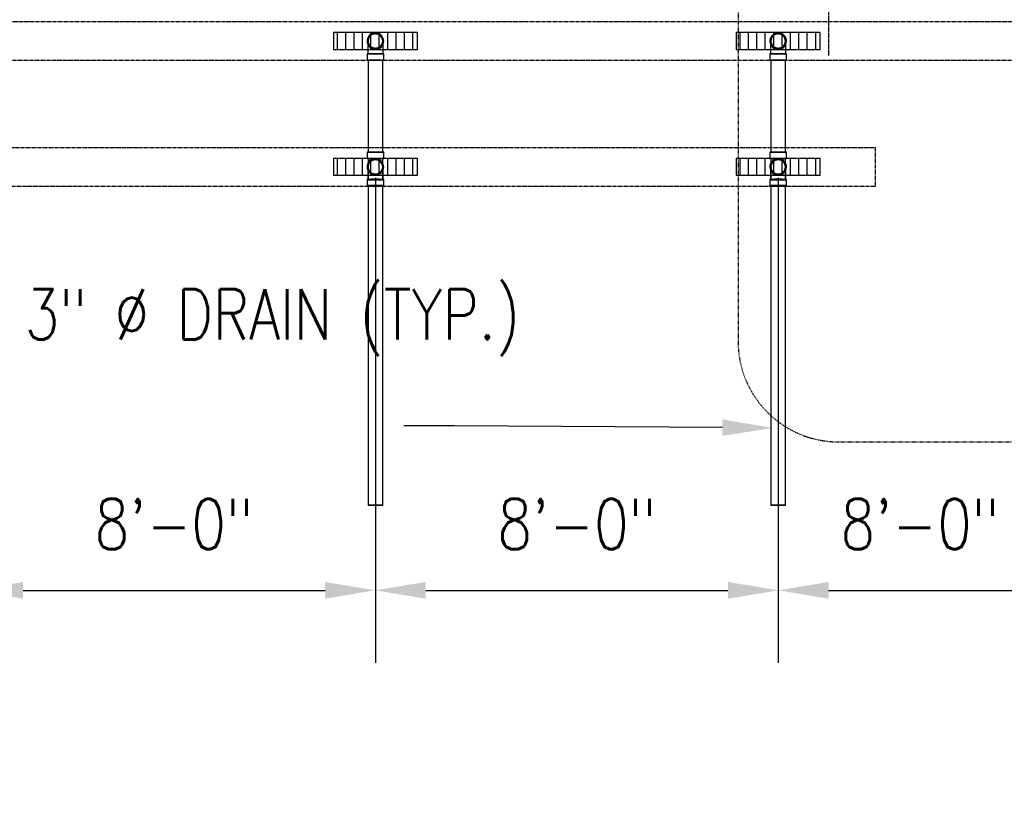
# Model space of a CAD drawing. Header units: inches. Extents: x -337 to 21291, y 405 to 2143.
# Tile 20 of 33: x 1960 to 2195, y 640 to 830. Entities that reach past the tile are written whole.
import ezdxf
from ezdxf import colors
from ezdxf.entities.mleader import LeaderData, LeaderLine
from ezdxf.math import Vec2, Vec3

# ---------------------------------------------------------------- set-up
doc = ezdxf.new("R2010")
doc.units = ezdxf.units.IN
doc.header["$MEASUREMENT"] = 0
doc.linetypes.add('Dash', pattern=[0.25, 0.125, -0.125])
doc.linetypes.add('Dash - 1_16_', pattern=[0.1875, 0.125, -0.0625])
for name, color, linetype in [('A-ANNO-DIMS', 1, 'Continuous'), ('A-DETL-HDLN', 90, 'Dash - 1_16_'), ('P-PIPE', 3, 'Continuous'), ('S-ANNO-NOTE', 2, 'Continuous'), ('S-ANNO-SYMB', 2, 'Continuous')]:
    doc.layers.add(name, color=color, linetype=linetype)
doc.layers.add('A-WALL-PATT', color=9, linetype='Continuous', true_color=0x808080)
doc.styles.add('Annotative', font='romans.shx', dxfattribs={"width": 0.8, "height": 0.125})
doc.dimstyles.new('Annotative', dxfattribs={"dimscale": 0, "dimtxt": 0.125, "dimasz": 0.125, "dimexe": 0.18, "dimexo": 0.0625, "dimgap": 0.09, "dimtad": 1, "dimdec": 3, "dimzin": 3, "dimdsep": 46, "dimlunit": 4, "dimtxsty": 'Annotative', "dimcen": 0.09, "dimclrt": 2, "dimazin": 2, "dimtfac": 1, "dimtdec": 3, "dimtmove": 0, "dimatfit": 0, "dimfxl": 1, "dimtfill": 1, "dimfrac": 2, "dimtolj": 1, "dimtzin": 0, "dimarcsym": 0})
pattern_1 = [(90, (0, 0.0386), (-2, 1e-16), [])]

# ---------------------------------------------------------------- blocks, each defined once
blk = doc.blocks.new('*D45')
at = {"layer": 'A-ANNO-DIMS', "color": 0, "lineweight": -2, "transparency": 16777216}
for p, q in [((1949.08, 792.13), (1949.08, 676.52)), ((2045.08, 792.13), (2045.08, 676.52)), ((1961.08, 693.8), (2033.08, 693.8))]:
    blk.add_line(p, q, dxfattribs=at)
at = {"layer": 'A-ANNO-DIMS', "color": 0, "transparency": 16777216}
for points in [[(1961.08, 695.8), (1961.08, 691.8), (1949.08, 693.8)], [(2033.08, 695.8), (2033.08, 691.8), (2045.08, 693.8)]]:
    blk.add_solid(points, dxfattribs=at)
at = {"layer": 'A-ANNO-DIMS', "color": 2, "lineweight": -3, "transparency": 16777216, "insert": (1997.08, 709.58), "char_height": 12, "width": 49.3115, "attachment_point": 5, "style": 'Annotative', "bg_fill": 3, "box_fill_scale": 1.25, "bg_fill_color": 256, "bg_fill_true_color": 13158600, "bg_fill_transparency": 0}
blk.add_mtext('\\A1;8\'-0"', dxfattribs=at)
blk = doc.blocks.new('*D46')
at = {"layer": 'A-ANNO-DIMS', "color": 0, "lineweight": -2, "transparency": 16777216}
for p, q in [((2045.08, 792.13), (2045.08, 676.52)), ((2141.08, 792.13), (2141.08, 676.52)), ((2057.08, 693.8), (2129.08, 693.8))]:
    blk.add_line(p, q, dxfattribs=at)
at = {"layer": 'A-ANNO-DIMS', "color": 0, "transparency": 16777216}
for points in [[(2057.08, 695.8), (2057.08, 691.8), (2045.08, 693.8)], [(2129.08, 695.8), (2129.08, 691.8), (2141.08, 693.8)]]:
    blk.add_solid(points, dxfattribs=at)
at = {"layer": 'A-ANNO-DIMS', "color": 2, "lineweight": -3, "transparency": 16777216, "insert": (2093.08, 709.58), "char_height": 12, "width": 49.3115, "attachment_point": 5, "style": 'Annotative', "bg_fill": 3, "box_fill_scale": 1.25, "bg_fill_color": 256, "bg_fill_true_color": 13158600, "bg_fill_transparency": 0}
blk.add_mtext('\\A1;8\'-0"', dxfattribs=at)
blk = doc.blocks.new('*D47')
at = {"layer": 'A-ANNO-DIMS', "color": 0, "lineweight": -2, "transparency": 16777216}
for p, q in [((2237.08, 785.85), (2237.08, 676.52)), ((2141.08, 776.35), (2141.08, 676.52)), ((2153.08, 693.8), (2225.08, 693.8))]:
    blk.add_line(p, q, dxfattribs=at)
at = {"layer": 'A-ANNO-DIMS', "color": 0, "transparency": 16777216}
for points in [[(2153.08, 695.8), (2153.08, 691.8), (2141.08, 693.8)], [(2225.08, 695.8), (2225.08, 691.8), (2237.08, 693.8)]]:
    blk.add_solid(points, dxfattribs=at)
at = {"layer": 'A-ANNO-DIMS', "color": 2, "lineweight": -3, "transparency": 16777216, "insert": (2174.86, 709.58), "char_height": 12, "width": 0.496, "attachment_point": 5, "style": 'Annotative', "bg_fill": 3, "box_fill_scale": 1.25, "bg_fill_color": 256, "bg_fill_true_color": 13158600, "bg_fill_transparency": 0}
blk.add_mtext('\\A1;8\'-0"', dxfattribs=at)
blk = doc.blocks.new('Bend - PVC - Sch 40 - DWV_USACE - Standard-V20-00_SP_Foundation Drainage Plan-TO FDN_DOC')
at = {"layer": 'P-PIPE'}
for p, q in [((1453.08, 791.55), (1453.08, 790.05)), ((1457.04, 790.05), (1457.04, 791.55))]:
    blk.add_line(p, q, dxfattribs=at)
at = {"layer": 'P-PIPE', "flags": 128}
for points in [[(1453.31, 794.61), (1453.31, 794.68), (1453.31, 794.75), (1453.32, 794.82), (1453.33, 794.89), (1453.34, 794.96), (1453.36, 795.03), (1453.38, 795.09), (1453.4, 795.16), (1453.42, 795.23), (1453.45, 795.29), (1453.48, 795.35), (1453.51, 795.42), (1453.54, 795.48), (1453.58, 795.54), (1453.61, 795.6), (1453.65, 795.65), (1453.7, 795.71), (1453.74, 795.76), (1453.79, 795.82), (1453.84, 795.86), (1453.89, 795.91), (1453.94, 795.96), (1454, 796), (1454.05, 796.04), (1454.11, 796.08), (1454.17, 796.12), (1454.23, 796.15), (1454.3, 796.18), (1454.36, 796.21), (1454.42, 796.24), (1454.49, 796.26), (1454.56, 796.29), (1454.62, 796.3), (1454.69, 796.32), (1454.76, 796.33), (1454.83, 796.34), (1454.9, 796.35), (1454.97, 796.36), (1455.04, 796.36), (1455.06, 796.36)], [(1455.06, 796.36), (1455.13, 796.36), (1455.2, 796.35), (1455.27, 796.35), (1455.34, 796.34), (1455.41, 796.32), (1455.47, 796.31), (1455.54, 796.29), (1455.61, 796.27), (1455.67, 796.25), (1455.74, 796.22), (1455.8, 796.19), (1455.87, 796.16), (1455.93, 796.13), (1455.99, 796.09), (1456.05, 796.05), (1456.1, 796.01), (1456.16, 795.97), (1456.21, 795.93), (1456.26, 795.88), (1456.31, 795.83), (1456.36, 795.78), (1456.41, 795.72), (1456.45, 795.67), (1456.49, 795.61), (1456.53, 795.55), (1456.57, 795.5), (1456.6, 795.43), (1456.63, 795.37), (1456.66, 795.31), (1456.69, 795.24), (1456.71, 795.18), (1456.73, 795.11), (1456.75, 795.04), (1456.77, 794.98), (1456.78, 794.91), (1456.79, 794.84), (1456.8, 794.77), (1456.81, 794.7), (1456.81, 794.63), (1456.81, 794.61)], [(1455.06, 792.86), (1454.99, 792.86), (1454.92, 792.87), (1454.85, 792.87), (1454.78, 792.88), (1454.71, 792.89), (1454.64, 792.91), (1454.57, 792.93), (1454.51, 792.95), (1454.44, 792.97), (1454.38, 793), (1454.31, 793.03), (1454.25, 793.06), (1454.19, 793.09), (1454.13, 793.13), (1454.07, 793.17), (1454.01, 793.21), (1453.96, 793.25), (1453.9, 793.29), (1453.85, 793.34), (1453.8, 793.39), (1453.76, 793.44), (1453.71, 793.49), (1453.67, 793.55), (1453.62, 793.61), (1453.59, 793.66), (1453.55, 793.72), (1453.51, 793.78), (1453.48, 793.85), (1453.45, 793.91), (1453.43, 793.98), (1453.4, 794.04), (1453.38, 794.11), (1453.36, 794.18), (1453.35, 794.24), (1453.33, 794.31), (1453.32, 794.38), (1453.32, 794.45), (1453.31, 794.52), (1453.31, 794.59), (1453.31, 794.61)], [(1453.31, 792.75), (1453.31, 792.86), (1453.31, 792.97), (1453.31, 793.08), (1453.31, 793.19), (1453.31, 793.29), (1453.31, 793.39), (1453.31, 793.49), (1453.31, 793.58), (1453.31, 793.67), (1453.31, 793.76), (1453.31, 793.84), (1453.31, 793.92), (1453.31, 794), (1453.31, 794.07), (1453.31, 794.14), (1453.31, 794.2), (1453.31, 794.26), (1453.31, 794.31), (1453.31, 794.36), (1453.31, 794.41), (1453.31, 794.45), (1453.31, 794.49), (1453.31, 794.52), (1453.31, 794.55), (1453.31, 794.57), (1453.31, 794.59), (1453.31, 794.6), (1453.31, 794.61), (1453.31, 794.61)], [(1456.81, 794.61), (1456.81, 794.54), (1456.8, 794.47), (1456.8, 794.4), (1456.79, 794.33), (1456.77, 794.26), (1456.76, 794.19), (1456.74, 794.13), (1456.72, 794.06), (1456.7, 793.99), (1456.67, 793.93), (1456.64, 793.86), (1456.61, 793.8), (1456.58, 793.74), (1456.54, 793.68), (1456.5, 793.62), (1456.46, 793.56), (1456.42, 793.51), (1456.37, 793.46), (1456.33, 793.4), (1456.28, 793.35), (1456.23, 793.31), (1456.17, 793.26), (1456.12, 793.22), (1456.06, 793.18), (1456, 793.14), (1455.94, 793.1), (1455.88, 793.07), (1455.82, 793.03), (1455.76, 793.01), (1455.69, 792.98), (1455.63, 792.95), (1455.56, 792.93), (1455.49, 792.91), (1455.42, 792.9), (1455.36, 792.88), (1455.29, 792.87), (1455.22, 792.87), (1455.15, 792.86), (1455.08, 792.86), (1455.06, 792.86)], [(1456.81, 794.61), (1456.81, 794.61), (1456.81, 794.6), (1456.81, 794.59), (1456.81, 794.57), (1456.81, 794.55), (1456.81, 794.52), (1456.81, 794.49), (1456.81, 794.45), (1456.81, 794.41), (1456.81, 794.37), (1456.81, 794.31), (1456.81, 794.26), (1456.81, 794.2), (1456.81, 794.14), (1456.81, 794.07), (1456.81, 794), (1456.81, 793.92), (1456.81, 793.84), (1456.81, 793.76), (1456.81, 793.67), (1456.81, 793.58), (1456.81, 793.49), (1456.81, 793.39), (1456.81, 793.29), (1456.81, 793.19), (1456.81, 793.08), (1456.81, 792.97), (1456.81, 792.86), (1456.81, 792.75), (1456.81, 792.71)], [(1453.31, 791.55), (1453.31, 791.67), (1453.31, 791.79), (1453.31, 791.92), (1453.31, 792.04), (1453.31, 792.16), (1453.31, 792.28), (1453.31, 792.4), (1453.31, 792.52), (1453.31, 792.63), (1453.31, 792.71)], [(1456.81, 792.71), (1456.81, 792.64), (1456.81, 792.52), (1456.81, 792.4), (1456.81, 792.28), (1456.81, 792.16), (1456.81, 792.04), (1456.81, 791.92), (1456.81, 791.8), (1456.81, 791.67), (1456.81, 791.55), (1456.81, 791.55)]]:
    blk.add_lwpolyline(points, dxfattribs=at)
at = {"layer": 'P-PIPE'}
for radius, start, end in [(1.98, 90, 254.3897), (1.98, 90, 254.3897), (1.75, 90, 270), (1.98, 285.6103, 90), (1.98, 285.6103, 90), (1.75, 270, 90), (1.98, 255, 270), (1.98, 255, 270), (1.98, 270, 285), (1.98, 270, 285)]:
    blk.add_arc((1455.06, 794.61), radius, start, end, dxfattribs=at)
for centre, major_axis, start_param, end_param in [((1455.06, 791.55), (1.98, 0), 1.570796, 4.712389), ((1455.06, 791.55), (1.75, 0), 1.570796, 4.712389), ((1455.06, 791.55), (1.98, 0), 4.712389, 7.853982), ((1455.06, 791.55), (1.75, 0), 4.712389, 7.853982), ((1455.06, 790.05), (1.98, 0), 1.570796, 4.712389), ((1455.06, 790.05), (1.98, 0), 4.712389, 7.853982)]:
    blk.add_ellipse(centre, major_axis=major_axis, ratio=0.010416, start_param=start_param, end_param=end_param, dxfattribs=at)
blk = doc.blocks.new('Mechanical_Box_H_rvt-1-00_SP_Foundation Drainage Plan-TO FDN_DOC')
at = {"layer": 'P-PIPE'}
for p, q in [((2043.31, 820.05), (2043.31, 798.12)), ((2046.81, 798.12), (2046.81, 820.05)), ((2139.31, 820.05), (2139.31, 798.12)), ((2142.81, 798.12), (2142.81, 820.05)), ((2043.08, 798.12), (2043.08, 796.71)), ((2047.04, 796.71), (2047.04, 798.12)), ((2139.08, 798.12), (2139.08, 796.71)), ((2143.04, 796.71), (2143.04, 798.12)), ((2043.08, 796.71), (2043.08, 796.62)), ((2043.31, 796.62), (2043.31, 792.71)), ((2046.81, 792.71), (2046.81, 796.62)), ((2047.04, 796.62), (2047.04, 796.71)), ((2139.08, 796.71), (2139.08, 796.62)), ((2139.31, 796.62), (2139.31, 792.71)), ((2142.81, 792.71), (2142.81, 796.62)), ((2143.04, 796.62), (2143.04, 796.71)), ((2043.08, 791.63), (2043.08, 790.13)), ((2043.31, 792.71), (2043.31, 791.63)), ((2046.81, 791.63), (2046.81, 792.71)), ((2047.04, 790.13), (2047.04, 791.63)), ((2139.08, 791.63), (2139.08, 790.13)), ((2139.31, 792.71), (2139.31, 791.63)), ((2142.81, 791.63), (2142.81, 792.71)), ((2143.04, 790.13), (2143.04, 791.63)), ((2043.31, 790.13), (2043.31, 713.98)), ((2046.81, 713.98), (2046.81, 790.13)), ((2139.31, 790.13), (2139.31, 713.98)), ((2142.81, 713.98), (2142.81, 790.13))]:
    blk.add_line(p, q, dxfattribs=at)
at = {"layer": 'P-PIPE', "flags": 128}
for points in [[(2043.31, 794.61), (2043.31, 794.68), (2043.31, 794.75), (2043.32, 794.82), (2043.33, 794.89), (2043.34, 794.96), (2043.36, 795.03), (2043.38, 795.09), (2043.4, 795.16), (2043.42, 795.23), (2043.45, 795.29), (2043.48, 795.35), (2043.51, 795.42), (2043.54, 795.48), (2043.58, 795.54), (2043.61, 795.6), (2043.65, 795.65), (2043.7, 795.71), (2043.74, 795.76), (2043.79, 795.82), (2043.84, 795.86), (2043.89, 795.91), (2043.94, 795.96), (2044, 796), (2044.05, 796.04), (2044.11, 796.08), (2044.17, 796.12), (2044.23, 796.15), (2044.3, 796.18), (2044.36, 796.21), (2044.42, 796.24), (2044.49, 796.26), (2044.56, 796.29), (2044.62, 796.3), (2044.69, 796.32), (2044.76, 796.33), (2044.83, 796.34), (2044.9, 796.35), (2044.97, 796.36), (2045.04, 796.36), (2045.06, 796.36)], [(2045.06, 796.36), (2045.13, 796.36), (2045.2, 796.35), (2045.27, 796.35), (2045.34, 796.34), (2045.41, 796.32), (2045.47, 796.31), (2045.54, 796.29), (2045.61, 796.27), (2045.67, 796.25), (2045.74, 796.22), (2045.8, 796.19), (2045.87, 796.16), (2045.93, 796.13), (2045.99, 796.09), (2046.05, 796.05), (2046.1, 796.01), (2046.16, 795.97), (2046.21, 795.93), (2046.26, 795.88), (2046.31, 795.83), (2046.36, 795.78), (2046.41, 795.72), (2046.45, 795.67), (2046.49, 795.61), (2046.53, 795.55), (2046.57, 795.5), (2046.6, 795.43), (2046.63, 795.37), (2046.66, 795.31), (2046.69, 795.24), (2046.71, 795.18), (2046.73, 795.11), (2046.75, 795.04), (2046.77, 794.98), (2046.78, 794.91), (2046.79, 794.84), (2046.8, 794.77), (2046.81, 794.7), (2046.81, 794.63), (2046.81, 794.61)], [(2139.31, 794.61), (2139.31, 794.68), (2139.31, 794.75), (2139.32, 794.82), (2139.33, 794.89), (2139.34, 794.96), (2139.36, 795.03), (2139.38, 795.09), (2139.4, 795.16), (2139.42, 795.23), (2139.45, 795.29), (2139.48, 795.35), (2139.51, 795.42), (2139.54, 795.48), (2139.58, 795.54), (2139.61, 795.6), (2139.65, 795.65), (2139.7, 795.71), (2139.74, 795.76), (2139.79, 795.82), (2139.84, 795.86), (2139.89, 795.91), (2139.94, 795.96), (2140, 796), (2140.05, 796.04), (2140.11, 796.08), (2140.17, 796.12), (2140.23, 796.15), (2140.3, 796.18), (2140.36, 796.21), (2140.42, 796.24), (2140.49, 796.26), (2140.56, 796.29), (2140.62, 796.3), (2140.69, 796.32), (2140.76, 796.33), (2140.83, 796.34), (2140.9, 796.35), (2140.97, 796.36), (2141.04, 796.36), (2141.06, 796.36)], [(2141.06, 796.36), (2141.13, 796.36), (2141.2, 796.35), (2141.27, 796.35), (2141.34, 796.34), (2141.41, 796.32), (2141.47, 796.31), (2141.54, 796.29), (2141.61, 796.27), (2141.67, 796.25), (2141.74, 796.22), (2141.8, 796.19), (2141.87, 796.16), (2141.93, 796.13), (2141.99, 796.09), (2142.05, 796.05), (2142.1, 796.01), (2142.16, 795.97), (2142.21, 795.93), (2142.26, 795.88), (2142.31, 795.83), (2142.36, 795.78), (2142.41, 795.72), (2142.45, 795.67), (2142.49, 795.61), (2142.53, 795.55), (2142.57, 795.5), (2142.6, 795.43), (2142.63, 795.37), (2142.66, 795.31), (2142.69, 795.24), (2142.71, 795.18), (2142.73, 795.11), (2142.75, 795.04), (2142.77, 794.98), (2142.78, 794.91), (2142.79, 794.84), (2142.8, 794.77), (2142.81, 794.7), (2142.81, 794.63), (2142.81, 794.61)], [(2045.06, 792.86), (2044.99, 792.86), (2044.92, 792.87), (2044.85, 792.87), (2044.78, 792.88), (2044.71, 792.89), (2044.64, 792.91), (2044.57, 792.93), (2044.51, 792.95), (2044.44, 792.97), (2044.38, 793), (2044.31, 793.03), (2044.25, 793.06), (2044.19, 793.09), (2044.13, 793.13), (2044.07, 793.17), (2044.01, 793.21), (2043.96, 793.25), (2043.9, 793.29), (2043.85, 793.34), (2043.8, 793.39), (2043.76, 793.44), (2043.71, 793.49), (2043.67, 793.55), (2043.62, 793.61), (2043.59, 793.66), (2043.55, 793.72), (2043.51, 793.78), (2043.48, 793.85), (2043.45, 793.91), (2043.43, 793.98), (2043.4, 794.04), (2043.38, 794.11), (2043.36, 794.18), (2043.35, 794.24), (2043.33, 794.31), (2043.32, 794.38), (2043.32, 794.45), (2043.31, 794.52), (2043.31, 794.59), (2043.31, 794.61)], [(2043.31, 792.74), (2043.31, 792.86), (2043.31, 792.97), (2043.31, 793.08), (2043.31, 793.18), (2043.31, 793.28), (2043.31, 793.39), (2043.31, 793.48), (2043.31, 793.58), (2043.31, 793.67), (2043.31, 793.75), (2043.31, 793.84), (2043.31, 793.92), (2043.31, 793.99), (2043.31, 794.07), (2043.31, 794.13), (2043.31, 794.2), (2043.31, 794.26), (2043.31, 794.31), (2043.31, 794.36), (2043.31, 794.41), (2043.31, 794.45), (2043.31, 794.49), (2043.31, 794.52), (2043.31, 794.55), (2043.31, 794.57), (2043.31, 794.59), (2043.31, 794.6), (2043.31, 794.61), (2043.31, 794.61)], [(2046.81, 794.61), (2046.81, 794.54), (2046.8, 794.47), (2046.8, 794.4), (2046.79, 794.33), (2046.77, 794.26), (2046.76, 794.19), (2046.74, 794.13), (2046.72, 794.06), (2046.7, 793.99), (2046.67, 793.93), (2046.64, 793.86), (2046.61, 793.8), (2046.58, 793.74), (2046.54, 793.68), (2046.5, 793.62), (2046.46, 793.56), (2046.42, 793.51), (2046.37, 793.46), (2046.33, 793.4), (2046.28, 793.35), (2046.23, 793.31), (2046.17, 793.26), (2046.12, 793.22), (2046.06, 793.18), (2046, 793.14), (2045.94, 793.1), (2045.88, 793.07), (2045.82, 793.03), (2045.76, 793.01), (2045.69, 792.98), (2045.63, 792.95), (2045.56, 792.93), (2045.49, 792.91), (2045.42, 792.9), (2045.36, 792.88), (2045.29, 792.87), (2045.22, 792.87), (2045.15, 792.86), (2045.08, 792.86), (2045.06, 792.86)], [(2046.81, 794.61), (2046.81, 794.61), (2046.81, 794.6), (2046.81, 794.59), (2046.81, 794.57), (2046.81, 794.55), (2046.81, 794.52), (2046.81, 794.49), (2046.81, 794.45), (2046.81, 794.41), (2046.81, 794.36), (2046.81, 794.31), (2046.81, 794.26), (2046.81, 794.2), (2046.81, 794.14), (2046.81, 794.07), (2046.81, 794), (2046.81, 793.92), (2046.81, 793.84), (2046.81, 793.76), (2046.81, 793.67), (2046.81, 793.58), (2046.81, 793.48), (2046.81, 793.39), (2046.81, 793.29), (2046.81, 793.18), (2046.81, 793.08), (2046.81, 792.97), (2046.81, 792.86), (2046.81, 792.75)], [(2141.06, 792.86), (2140.99, 792.86), (2140.92, 792.87), (2140.85, 792.87), (2140.78, 792.88), (2140.71, 792.89), (2140.64, 792.91), (2140.57, 792.93), (2140.51, 792.95), (2140.44, 792.97), (2140.38, 793), (2140.31, 793.03), (2140.25, 793.06), (2140.19, 793.09), (2140.13, 793.13), (2140.07, 793.17), (2140.01, 793.21), (2139.96, 793.25), (2139.9, 793.29), (2139.85, 793.34), (2139.8, 793.39), (2139.76, 793.44), (2139.71, 793.49), (2139.67, 793.55), (2139.62, 793.61), (2139.59, 793.66), (2139.55, 793.72), (2139.51, 793.78), (2139.48, 793.85), (2139.45, 793.91), (2139.43, 793.98), (2139.4, 794.04), (2139.38, 794.11), (2139.36, 794.18), (2139.35, 794.24), (2139.33, 794.31), (2139.32, 794.38), (2139.32, 794.45), (2139.31, 794.52), (2139.31, 794.59), (2139.31, 794.61)], [(2139.31, 792.74), (2139.31, 792.86), (2139.31, 792.97), (2139.31, 793.08), (2139.31, 793.18), (2139.31, 793.28), (2139.31, 793.39), (2139.31, 793.48), (2139.31, 793.58), (2139.31, 793.67), (2139.31, 793.75), (2139.31, 793.84), (2139.31, 793.92), (2139.31, 793.99), (2139.31, 794.07), (2139.31, 794.13), (2139.31, 794.2), (2139.31, 794.26), (2139.31, 794.31), (2139.31, 794.36), (2139.31, 794.41), (2139.31, 794.45), (2139.31, 794.49), (2139.31, 794.52), (2139.31, 794.55), (2139.31, 794.57), (2139.31, 794.59), (2139.31, 794.6), (2139.31, 794.61), (2139.31, 794.61)], [(2142.81, 794.61), (2142.81, 794.54), (2142.8, 794.47), (2142.8, 794.4), (2142.79, 794.33), (2142.77, 794.26), (2142.76, 794.19), (2142.74, 794.13), (2142.72, 794.06), (2142.7, 793.99), (2142.67, 793.93), (2142.64, 793.86), (2142.61, 793.8), (2142.58, 793.74), (2142.54, 793.68), (2142.5, 793.62), (2142.46, 793.56), (2142.42, 793.51), (2142.37, 793.46), (2142.33, 793.4), (2142.28, 793.35), (2142.23, 793.31), (2142.17, 793.26), (2142.12, 793.22), (2142.06, 793.18), (2142, 793.14), (2141.94, 793.1), (2141.88, 793.07), (2141.82, 793.03), (2141.76, 793.01), (2141.69, 792.98), (2141.63, 792.95), (2141.56, 792.93), (2141.49, 792.91), (2141.42, 792.9), (2141.36, 792.88), (2141.29, 792.87), (2141.22, 792.87), (2141.15, 792.86), (2141.08, 792.86), (2141.06, 792.86)], [(2142.81, 794.61), (2142.81, 794.61), (2142.81, 794.6), (2142.81, 794.59), (2142.81, 794.57), (2142.81, 794.55), (2142.81, 794.52), (2142.81, 794.49), (2142.81, 794.45), (2142.81, 794.41), (2142.81, 794.36), (2142.81, 794.31), (2142.81, 794.26), (2142.81, 794.2), (2142.81, 794.14), (2142.81, 794.07), (2142.81, 794), (2142.81, 793.92), (2142.81, 793.84), (2142.81, 793.76), (2142.81, 793.67), (2142.81, 793.58), (2142.81, 793.48), (2142.81, 793.39), (2142.81, 793.29), (2142.81, 793.18), (2142.81, 793.08), (2142.81, 792.97), (2142.81, 792.86), (2142.81, 792.75)], [(2043.31, 791.54), (2043.31, 791.66), (2043.31, 791.79), (2043.31, 791.91), (2043.31, 792.03), (2043.31, 792.15), (2043.31, 792.27), (2043.31, 792.39), (2043.31, 792.51), (2043.31, 792.63), (2043.31, 792.71)], [(2046.81, 792.71), (2046.81, 792.63), (2046.81, 792.51), (2046.81, 792.4), (2046.81, 792.28), (2046.81, 792.16), (2046.81, 792.03), (2046.81, 791.91), (2046.81, 791.79), (2046.81, 791.66), (2046.81, 791.54), (2046.81, 791.54)], [(2139.31, 791.54), (2139.31, 791.66), (2139.31, 791.79), (2139.31, 791.91), (2139.31, 792.03), (2139.31, 792.15), (2139.31, 792.27), (2139.31, 792.39), (2139.31, 792.51), (2139.31, 792.63), (2139.31, 792.71)], [(2142.81, 792.71), (2142.81, 792.63), (2142.81, 792.51), (2142.81, 792.4), (2142.81, 792.28), (2142.81, 792.16), (2142.81, 792.03), (2142.81, 791.91), (2142.81, 791.79), (2142.81, 791.66), (2142.81, 791.54), (2142.81, 791.54)]]:
    blk.add_lwpolyline(points, dxfattribs=at)
at = {"layer": 'P-PIPE'}
for centre, radius, start, end in [((2045.06, 824.61), 1.75, 0, 180), ((2141.06, 824.61), 1.75, 0, 180), ((2045.06, 824.61), 1.75, 180, 0), ((2141.06, 824.61), 1.75, 180, 0), ((2045.06, 794.61), 1.98, 90, 254.3897), ((2045.06, 794.61), 1.98, 90, 254.3897), ((2045.06, 794.61), 1.75, 0, 180), ((2045.06, 794.61), 1.75, 90, 270), ((2045.06, 794.61), 1.98, 285.6103, 90), ((2045.06, 794.61), 1.98, 285.6103, 90), ((2045.06, 794.61), 1.75, 270, 90), ((2141.06, 794.61), 1.98, 90, 254.3897), ((2141.06, 794.61), 1.98, 90, 254.3897), ((2141.06, 794.61), 1.75, 0, 180), ((2141.06, 794.61), 1.75, 90, 270), ((2141.06, 794.61), 1.98, 285.6103, 90), ((2141.06, 794.61), 1.98, 285.6103, 90), ((2141.06, 794.61), 1.75, 270, 90), ((2045.06, 794.61), 1.75, 180, 0), ((2141.06, 794.61), 1.75, 180, 0), ((2045.06, 794.61), 1.98, 255, 270), ((2045.06, 794.61), 1.98, 255, 270), ((2045.06, 794.61), 1.98, 270, 285), ((2045.06, 794.61), 1.98, 270, 285), ((2141.06, 794.61), 1.98, 255, 270), ((2141.06, 794.61), 1.98, 255, 270), ((2141.06, 794.61), 1.98, 270, 285), ((2141.06, 794.61), 1.98, 270, 285)]:
    blk.add_arc(centre, radius, start, end, dxfattribs=at)
for centre, major_axis, start_param, end_param in [((2045.06, 820.05), (1.75, 0), 1.570796, 3.141593), ((2045.06, 820.05), (1.75, 0), 3.141593, 4.712389), ((2045.06, 820.05), (1.75, 0), 0, 1.570796), ((2045.06, 820.05), (1.75, 0), 4.712389, 6.283185), ((2141.06, 820.05), (1.75, 0), 1.570796, 3.141593), ((2141.06, 820.05), (1.75, 0), 3.141593, 4.712389), ((2141.06, 820.05), (1.75, 0), 0, 1.570796), ((2141.06, 820.05), (1.75, 0), 4.712389, 6.283185), ((2045.06, 798.12), (1.98, 0), 1.570796, 4.712389), ((2045.06, 798.12), (1.75, 0), 1.570796, 3.141593), ((2045.06, 798.12), (1.75, 0), 3.141593, 4.712389), ((2045.06, 798.12), (1.98, 0), 4.712389, 7.853982), ((2045.06, 798.12), (1.75, 0), 0, 1.570796), ((2045.06, 798.12), (1.75, 0), 4.712389, 6.283185), ((2141.06, 798.12), (1.98, 0), 1.570796, 4.712389), ((2141.06, 798.12), (1.75, 0), 1.570796, 3.141593), ((2141.06, 798.12), (1.75, 0), 3.141593, 4.712389), ((2141.06, 798.12), (1.98, 0), 4.712389, 7.853982), ((2141.06, 798.12), (1.75, 0), 0, 1.570796), ((2141.06, 798.12), (1.75, 0), 4.712389, 6.283185), ((2045.06, 796.62), (1.98, 0), 1.570796, 4.712389), ((2045.06, 796.62), (1.75, 0), 1.570796, 4.712389), ((2045.06, 796.62), (1.98, 0), 4.712389, 7.853982), ((2045.06, 796.62), (1.75, 0), 4.712389, 7.853982), ((2141.06, 796.62), (1.98, 0), 1.570796, 4.712389), ((2141.06, 796.62), (1.75, 0), 1.570796, 4.712389), ((2141.06, 796.62), (1.98, 0), 4.712389, 7.853982), ((2141.06, 796.62), (1.75, 0), 4.712389, 7.853982), ((2045.06, 791.63), (1.98, 0), 1.570796, 4.712389), ((2045.06, 791.63), (1.75, 0), 1.570796, 4.712389), ((2045.06, 791.54), (1.75, 0), 1.570796, 4.712389), ((2045.06, 791.63), (1.75, 0), 4.712389, 7.853982), ((2045.06, 791.63), (1.98, 0), 4.712389, 7.853982), ((2045.06, 791.54), (1.75, 0), 4.712389, 7.853982), ((2141.06, 791.63), (1.98, 0), 1.570796, 4.712389), ((2141.06, 791.63), (1.75, 0), 1.570796, 4.712389), ((2141.06, 791.54), (1.75, 0), 1.570796, 4.712389), ((2141.06, 791.63), (1.75, 0), 4.712389, 7.853982), ((2141.06, 791.63), (1.98, 0), 4.712389, 7.853982), ((2141.06, 791.54), (1.75, 0), 4.712389, 7.853982), ((2045.06, 790.13), (1.98, 0), 1.570796, 4.712389), ((2045.06, 790.13), (1.75, 0), 1.570796, 3.141593), ((2045.06, 790.13), (1.75, 0), 3.141593, 4.712389), ((2045.06, 790.13), (1.75, 0), 0, 1.570796), ((2045.06, 790.13), (1.98, 0), 4.712389, 7.853982), ((2045.06, 790.13), (1.75, 0), 4.712389, 6.283185), ((2141.06, 790.13), (1.98, 0), 1.570796, 4.712389), ((2141.06, 790.13), (1.75, 0), 1.570796, 3.141593), ((2141.06, 790.13), (1.75, 0), 3.141593, 4.712389), ((2141.06, 790.13), (1.75, 0), 0, 1.570796), ((2141.06, 790.13), (1.98, 0), 4.712389, 7.853982), ((2141.06, 790.13), (1.75, 0), 4.712389, 6.283185), ((2045.06, 713.98), (1.75, 0), 1.570796, 3.141593), ((2045.06, 713.98), (1.75, 0), 3.141593, 4.712389), ((2045.06, 713.98), (1.75, 0), 0, 1.570796), ((2045.06, 713.98), (1.75, 0), 4.712389, 6.283185), ((2141.06, 713.98), (1.75, 0), 1.570796, 3.141593), ((2141.06, 713.98), (1.75, 0), 3.141593, 4.712389), ((2141.06, 713.98), (1.75, 0), 0, 1.570796), ((2141.06, 713.98), (1.75, 0), 4.712389, 6.283185)]:
    blk.add_ellipse(centre, major_axis=major_axis, ratio=0.010416, start_param=start_param, end_param=end_param, dxfattribs=at)
at = {"layer": 'P-PIPE', "color": 3, "lineweight": 9}
for p in [(590, 30), (686, 30)]:
    blk.add_blockref('Bend - PVC - Sch 40 - DWV_USACE - Standard-V20-00_SP_Foundation Drainage Plan-TO FDN_DOC', p, dxfattribs=at)

msp = doc.modelspace()

# ---------------------------------------------------------------- hatches: boundary and pattern name
at = {"layer": 'A-WALL-PATT', "lineweight": -3}
h = msp.add_hatch(dxfattribs=at)
h.set_pattern_fill('_USER', color=8, scale=2, angle=90, style=0, pattern_type=0)
h.set_pattern_definition(pattern_1)
h.paths.add_polyline_path([(2055.0774, 822.7445), (2055.0774, 826.7445), (2035.0774, 826.7445), (2035.0774, 822.7445)])
h = msp.add_hatch(dxfattribs=at)
h.set_pattern_fill('_USER', color=8, scale=2, angle=90, style=0, pattern_type=0)
h.set_pattern_definition(pattern_1)
h.paths.add_polyline_path([(2151.0774, 822.7445), (2151.0774, 826.7445), (2131.0774, 826.7445), (2131.0774, 822.7445)])
h = msp.add_hatch(dxfattribs=at)
h.set_pattern_fill('_USER', color=8, scale=2, angle=90, style=0, pattern_type=0)
h.set_pattern_definition(pattern_1)
h.paths.add_polyline_path([(2055.0774, 792.7445), (2055.0774, 796.7445), (2035.0774, 796.7445), (2035.0774, 792.7445)])
h = msp.add_hatch(dxfattribs=at)
h.set_pattern_fill('_USER', color=8, scale=2, angle=90, style=0, pattern_type=0)
h.set_pattern_definition(pattern_1)
h.paths.add_polyline_path([(2151.0774, 792.7445), (2151.0774, 796.7445), (2131.0774, 796.7445), (2131.0774, 792.7445)])

# ---------------------------------------------------------------- linework, layer by layer
at = {"layer": 'A-DETL-HDLN', "lineweight": -3}
for p, q in [((2153.0774, 833.2059), (2153.0774, 821.2059)), ((1811.9211, 829.3622), (2548.1619, 829.3622)), ((2548.1619, 820.0497), (1811.9211, 820.0497)), ((1413.9211, 799.3622), (2164.2158, 799.3622)), ((2164.2158, 799.3622), (2164.2158, 790.0497))]:
    msp.add_line(p, q, dxfattribs=at)
at = {"layer": 'P-PIPE', "lineweight": -3}
for points in [[(2035.0774, 826.7059), (2035.0774, 822.7059), (2055.0774, 822.7059), (2055.0774, 826.7059)], [(2131.0774, 826.7059), (2131.0774, 822.7059), (2151.0774, 822.7059), (2151.0774, 826.7059)]]:
    msp.add_lwpolyline(points, close=True, dxfattribs=at)

# ---------------------------------------------------------------- next in the draw order: dimensions: what is measured, and where the dimension line sits
at = {"layer": 'A-ANNO-DIMS', "lineweight": -3}
dim = msp.add_linear_dim(base=(2045.0774, 693.7982), p1=(1949.0774, 798.1298), p2=(2045.0774, 798.1298), dimstyle='Annotative', override={"dimpost": '\\X'}, dxfattribs=at)
dim.commit()
dim.dimension.update_dxf_attribs({"geometry": '*D45', "text_midpoint": (1997.0774, 709.581)})

# ---------------------------------------------------------------- next in the draw order: dimensions: what is measured, and where the dimension line sits
dim = msp.add_linear_dim(base=(2141.0774, 693.7982), p1=(2045.0774, 798.1298), p2=(2141.0774, 798.1298), dimstyle='Annotative', override={"dimpost": '\\X'}, dxfattribs=at)
dim.commit()
dim.dimension.update_dxf_attribs({"geometry": '*D46', "text_midpoint": (2093.0774, 709.581)})

# ---------------------------------------------------------------- next in the draw order: linework, layer by layer
at = {"layer": 'P-PIPE', "lineweight": -3}
msp.add_lwpolyline([(2035.0774, 792.7059), (2055.0774, 792.7059), (2055.0774, 796.7059), (2035.0774, 796.7059)], close=True, dxfattribs=at)

# ---------------------------------------------------------------- next in the draw order: dimensions: what is measured, and where the dimension line sits
at = {"layer": 'A-ANNO-DIMS', "lineweight": -3}
dim = msp.add_linear_dim(base=(2237.0774, 693.7982), p1=(2141.0774, 782.3469), p2=(2237.0774, 791.8469), dimstyle='Annotative', override={"dimpost": '\\X'}, dxfattribs=at)
dim.commit()
dim.dimension.update_dxf_attribs({"geometry": '*D47', "text_midpoint": (2174.8628, 693.7982), "dimtype": 160})

# ---------------------------------------------------------------- next in the draw order: linework, layer by layer
at = {"layer": 'A-DETL-HDLN', "lineweight": -3}
msp.add_line((2164.2158, 790.0497), (1413.9211, 790.0497), dxfattribs=at)
at = {"layer": 'P-PIPE', "lineweight": -3}
msp.add_lwpolyline([(2131.0774, 796.7059), (2131.0774, 792.7059), (2151.0774, 792.7059), (2151.0774, 796.7059)], close=True, dxfattribs=at)
at = {"layer": 'S-ANNO-SYMB', "linetype": 'Dash', "lineweight": -3}
msp.add_lwpolyline([(2566.044, 753.1765), (2566.044, 1144.0985, 0.41421356), (2542.044, 1168.0985), (2155.4965, 1168.0985, 0.41421356), (2131.4965, 1144.0985), (2131.4965, 753.1765, 0.41421356), (2155.4965, 729.1765), (2542.044, 729.1765, 0.41421356)], format="xyb", close=True, dxfattribs=at)

# ---------------------------------------------------------------- next in the draw order: block references
at = {"layer": 'P-PIPE', "lineweight": -3}
msp.add_blockref('Mechanical_Box_H_rvt-1-00_SP_Foundation Drainage Plan-TO FDN_DOC', (0.0002, 0.0965), dxfattribs=at)

# ---------------------------------------------------------------- next in the draw order: leaders
at = {"layer": 'S-ANNO-NOTE', "lineweight": -3}
ml = msp.add_multileader_mtext('Standard', dxfattribs=at)
ml.set_content('TRENCH DRAIN\\PBLOCKOUT REF:\\PS-506 (TYP.40)', color=256, style='Annotative')
ml.set_leader_properties(color=1, linetype='ByLayer', lineweight=-1)
ml.build(insert=Vec2(0, 0))
ml.multileader.update_dxf_attribs({"text_right_attachment_type": 3, "dogleg_length": 0.125, "arrow_head_size": 12, "scale": 96})
ctx = ml.context
ctx.base_point, ctx.scale, ctx.char_height, ctx.arrow_head_size, ctx.landing_gap_size, ctx.plane_origin = Vec3(1254.2961, 1015.2985), 96, 12, 12, 9, Vec3(986.1835, 996.3929)
ctx.right_attachment = 3
notes = []
notes.append((ctx, [(1, (1, 1, 0), (1399.9532, 973.0128), (-1, 0), 12, [(1, [(1460.6922, 794.3088), (1338.5813, 764.8209)], 0, [])])]))
ctx.mtext.insert, ctx.mtext.width, ctx.mtext.flow_direction = Vec3(1263.2961, 1023.2985), 205.546058, 5
ml = msp.add_multileader_mtext('Standard', dxfattribs=at)
ml.set_content('3" %%C DRAIN (TYP.)', color=256, style='Annotative')
ml.set_leader_properties(color=1, linetype='ByLayer', lineweight=-1)
ml.build(insert=Vec2(0, 0))
ml.multileader.update_dxf_attribs({"text_right_attachment_type": 3, "dogleg_length": 0.125, "arrow_head_size": 12, "scale": 96})
ctx = ml.context
ctx.base_point, ctx.scale, ctx.char_height, ctx.arrow_head_size, ctx.landing_gap_size, ctx.plane_origin = Vec3(1952.4949, 757.5807), 96, 12, 12, 9, Vec3(1843.3474, 750.2024)
ctx.right_attachment = 3
notes.append((ctx, [(1, (1, 1, 0), (2063.8664, 733.0093), (-1, 0), 12, [(0, [(2139.7611, 732.495)], 0, [])])]))
ctx.mtext.insert, ctx.mtext.width, ctx.mtext.flow_direction = Vec3(1961.4949, 765.5807), 90.58042, 5
ml = msp.add_multileader_mtext('Standard', dxfattribs=at)
ml.set_content('3" %%C DRAIN (TYP.)', color=256, style='Annotative')
ml.set_leader_properties(color=1, linetype='ByLayer', lineweight=-1)
ml.build(insert=Vec2(0, 0))
ml.multileader.update_dxf_attribs({"text_right_attachment_type": 3, "dogleg_length": 0.125, "arrow_head_size": 12, "scale": 96})
ctx = ml.context
ctx.base_point, ctx.scale, ctx.char_height, ctx.arrow_head_size, ctx.landing_gap_size, ctx.plane_origin = Vec3(290.221, 647.8523), 96, 12, 12, 9, Vec3(582.8154, 754.408)
ctx.right_attachment = 3
notes.append((ctx, [(1, (1, 1, 0), (278.221, 647.8523), (1, 0), 12, [(0, [(262.8272, 754.1289)], 0, [])])]))
ctx.mtext.insert, ctx.mtext.width, ctx.mtext.flow_direction = Vec3(299.221, 655.8523), 83.11519, 5
for ctx, leaders in notes:
    for number, flags, end, landing, length, lines in leaders:
        leader = LeaderData()
        leader.index, (leader.has_last_leader_line, leader.has_dogleg_vector, leader.attachment_direction) = number, flags
        leader.last_leader_point, leader.dogleg_vector, leader.dogleg_length = Vec3(end), Vec3(landing), length
        for number, points, colour, breaks in lines:
            line = LeaderLine()
            line.index, line.vertices, line.color, line.breaks = number, Vec3.list(points), colors.encode_raw_color(colour), breaks
            leader.lines.append(line)
        ctx.leaders.append(leader)

doc.saveas('drawing.dxf')
